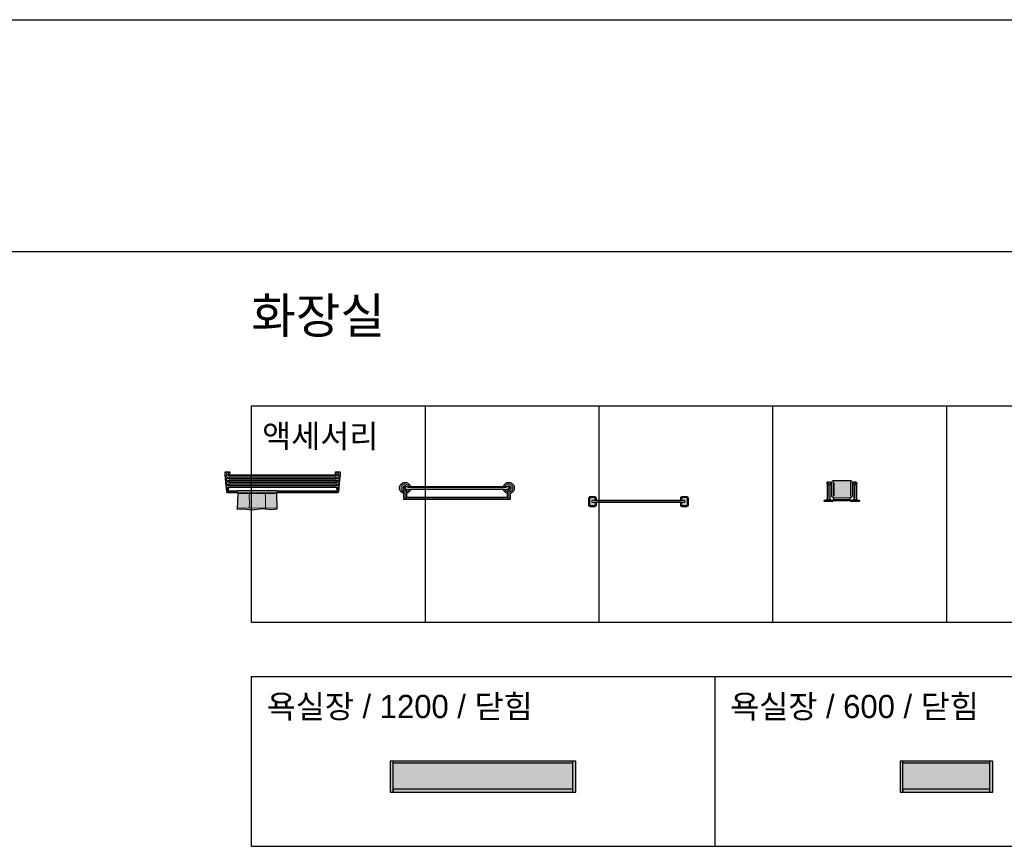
# Model space of a CAD drawing. Header units: millimetres. Extents: x 488786 to 747986, y 25193 to 95000.
# Tile 23 of 127: x 542001 to 548375, y 89650 to 95000. Entities that reach past the tile are written whole.
import ezdxf

# ---------------------------------------------------------------- set-up
doc = ezdxf.new("R2010")
doc.units = ezdxf.units.MM
for name, color, linetype in [('10. ETC', 251, 'Continuous'), ('13. TXT2', 43, 'Continuous'), ('25. 255', 255, 'Continuous'), ('6. FUR1', 181, 'Continuous')]:
    doc.layers.add(name, color=color, linetype=linetype)
doc.layers.add('7. FUR2', color=241, linetype='Continuous', lineweight=5)
doc.styles.add('YUHIHA_TEXT', font='Pretendard-Regular.ttf')

# ---------------------------------------------------------------- blocks, each defined once
blk = doc.blocks.new('*U184')
at = {"layer": '25. 255'}
blk.add_hatch(color=256, dxfattribs=at).paths.add_polyline_path([(0, 0), (1200, 0), (1200, 200), (0, 200)])
at = {"layer": '6. FUR1'}
blk.add_lwpolyline([(0, 0), (1200, 0), (1200, 200), (0, 200)], close=True, dxfattribs=at)
at = {"layer": '6. FUR1', "color": 241, "linetype": 'Continuous', "lineweight": -3}
for points in [[(18, 0), (18, 200)], [(1182, 0), (1182, 200)], [(18, 191), (1182, 191)], [(18, 23), (1182, 23)]]:
    blk.add_lwpolyline(points, dxfattribs=at)
blk.add_lwpolyline([(18, 0), (1182, 0), (1182, 20), (18, 20)], close=True, dxfattribs=at)
blk = doc.blocks.new('*U186')
at = {"layer": '25. 255'}
blk.add_hatch(color=256, dxfattribs=at).paths.add_polyline_path([(0, 0), (600, 0), (600, 200), (0, 200)])
at = {"layer": '6. FUR1'}
blk.add_lwpolyline([(0, 0), (600, 0), (600, 200), (0, 200)], close=True, dxfattribs=at)
at = {"layer": '6. FUR1', "color": 241, "linetype": 'Continuous', "lineweight": -3}
for points in [[(18, 0), (18, 200)], [(582, 0), (582, 200)], [(18, 191), (582, 191)], [(18, 23), (582, 23)]]:
    blk.add_lwpolyline(points, dxfattribs=at)
blk.add_lwpolyline([(18, 0), (582, 0), (582, 20), (18, 20)], close=True, dxfattribs=at)
blk = doc.blocks.new('YUHIHA_Sanitary_TowelShelf_Front')
at = {"layer": '25. 255'}
h = blk.add_hatch(color=256, dxfattribs=at)
h.paths.add_polyline_path([(-647.2, 111.6), (-648.6, 112), (-649.5, 112.5), (-714.6, 112.5), (-715.8, 112.6), (-716.9, 113), (-718, 113.5), (-718.9, 114.3), (-719.7, 115.2), (-720.3, 116.3), (-720.4, 116.6), (-720.7, 116.6), (-723.8, 149.8), (-724.3, 150.8), (-724.7, 152.2), (-724.8, 153.6), (-724.7, 155), (-724.3, 156.2), (-731, 229.5), (-731, 248), (-702.3, 248), (-702.3, 229.5), (-702.4, 228.5), (-16.6, 228.5), (-16.7, 229.5), (-16.7, 248), (12, 248), (12, 229.5), (5.3, 156.2), (5.7, 155), (5.8, 153.6), (5.7, 152.2), (5.3, 150.8), (4.8, 149.8), (1.7, 116.6), (1.4, 116.6), (1.3, 116.3), (0.7, 115.2), (-0.1, 114.3), (-1, 113.5), (-2.1, 113), (-3.2, 112.6), (-4.4, 112.5), (-397.9, 112.5), (-398.8, 112), (-400.2, 111.6), (-400.2, 111.6), (-396.4, 5.9), (-396.4, 5.8), (-396.6, 5.8), (-431.2, 1.7), (-431.3, 1.7), (-431.4, 1.7), (-492.4, 7.8), (-492.9, 7.8), (-493.4, 7.8), (-554.4, -0.4), (-554.5, -0.4), (-554.6, -0.4), (-615.7, 5.8), (-616.1, 5.8), (-616.4, 5.8), (-650.9, 3.7), (-651, 3.7), (-651, 3.8), (-647.2, 111.6)])
h.paths.add_polyline_path([(-711.8, 124.8), (-650.8, 124.8), (-649.8, 125.7), (-648.6, 126.3), (-647.2, 126.7), (-645.8, 126.9), (-401.6, 126.9), (-400.2, 126.7), (-398.8, 126.3), (-397.6, 125.7), (-396.6, 124.8), (-7.2, 124.8), (-9.2, 146.4), (-709.8, 146.4)], flags=0)
at = {"layer": '6. FUR1'}
for points in [[(-647.2, 111.6), (-649.5, 112.5), (-714.6, 112.5), (-718, 113.5), (-719.7, 115.2), (-720.4, 116.6), (-720.7, 116.6), (-723.8, 149.8), (-724.7, 152.2), (-724.8, 153.6), (-724.3, 156.2), (-731, 229.5), (-731, 248), (-702.3, 248), (-702.4, 228.5), (-16.6, 228.5), (-16.7, 248), (12, 248), (12, 229.5), (5.3, 156.2), (5.8, 153.6), (5.7, 152.2), (4.8, 149.8), (1.7, 116.6), (1.4, 116.6), (0.7, 115.2), (-1, 113.5), (-4.4, 112.5), (-397.9, 112.5), (-400.2, 111.6), (-396.4, 5.8), (-431.3, 1.7), (-492.9, 7.8), (-554.5, -0.4), (-616.1, 5.8), (-651, 3.7)], [(-706.5, 183.3), (-12.5, 183.3), (-13.3, 191.5), (-705.7, 191.5)], [(-703.7, 214.1), (-704.4, 205.9), (-14.6, 205.9), (-15.3, 214.1)], [(-711.8, 124.8), (-650.8, 124.8), (-648.6, 126.3), (-645.8, 126.9), (-401.6, 126.9), (-398.8, 126.3), (-396.6, 124.8), (-7.2, 124.8), (-9.2, 146.4), (-709.8, 146.4)], [(-708.5, 160.7), (-10.5, 160.7), (-11.2, 168.9), (-707.8, 168.9)]]:
    blk.add_lwpolyline(points, close=True, dxfattribs=at)
at = {"layer": '7. FUR2'}
for points in [[(-703.7, 214.1), (-717.7, 214.1), (-720.4, 214.7), (-722.7, 216.2), (-723.6, 217.3), (-724.3, 218.5), (-724.8, 221.3), (-724.3, 224), (-723.6, 225.3), (-721.6, 227.3), (-720.4, 227.9), (-717.7, 228.5), (-702.4, 228.5)], [(-705.8, 191.5), (-717.7, 191.5), (-720.4, 192.1), (-722.7, 193.6), (-723.6, 194.7), (-724.3, 196), (-724.8, 198.7), (-724.3, 201.5), (-723.6, 202.7), (-722.7, 203.8), (-720.4, 205.3), (-717.7, 205.9), (-704.5, 205.9)], [(-716.6, 230.5), (-716.6, 228.5)], [(-716.6, 214.1), (-716.6, 205.9)], [(-716.6, 191.5), (-716.6, 183.3)], [(-712.5, 224.4), (-6.5, 224.4)], [(-712.5, 201.8), (-6.5, 201.8)], [(-16.6, 228.5), (-1.3, 228.5)], [(-1.3, 228.5), (0.1, 228.3), (2.6, 227.3), (4.6, 225.3), (5.3, 224), (5.7, 222.7), (5.7, 219.9), (4.6, 217.3), (3.7, 216.2), (2.6, 215.3), (0.1, 214.2), (-15.3, 214.1)], [(-14.5, 205.9), (-1.3, 205.9)], [(-1.3, 205.9), (1.4, 205.3), (2.6, 204.7), (4.6, 202.7), (5.3, 201.5), (5.7, 200.1), (5.7, 197.3), (4.6, 194.7), (3.7, 193.6), (2.6, 192.7), (0.1, 191.7), (-13.2, 191.5)], [(-2.4, 230.5), (-2.4, 228.5)], [(-2.4, 214.1), (-2.4, 205.9)], [(-2.4, 191.5), (-2.4, 183.3)], [(-707.8, 168.9), (-717.7, 168.9), (-720.4, 169.5), (-721.6, 170.2), (-723.6, 172.1), (-724.3, 173.4), (-724.8, 176.1), (-724.3, 178.9), (-723.6, 180.1), (-721.6, 182.1), (-720.4, 182.8), (-717.7, 183.3), (-706.5, 183.3)], [(-724.3, 156.3), (-722.7, 158.6), (-721.6, 159.5), (-719.1, 160.6), (-708.6, 160.7)], [(-709.9, 146.4), (-719.1, 146.5), (-721.6, 147.6), (-723.7, 149.7)], [(-716.6, 168.9), (-716.6, 160.7)], [(-716.6, 146.4), (-716.6, 128.9)], [(-712.5, 179.2), (-6.5, 179.2)], [(-712.5, 156.6), (-6.5, 156.6)], [(-12.5, 183.3), (-1.3, 183.3)], [(-1.3, 183.3), (1.4, 182.8), (2.6, 182.1), (4.6, 180.1), (5.7, 177.5), (5.8, 176.1), (5.7, 174.7), (4.6, 172.1), (2.6, 170.2), (0.1, 169.1), (-11.2, 168.9)], [(-10.4, 160.7), (-1.3, 160.7)], [(4.7, 149.7), (2.6, 147.6), (0.1, 146.5), (-9.1, 146.4)], [(-2.4, 168.9), (-2.4, 160.7)], [(-2.4, 146.4), (-2.4, 128.9)], [(-1.3, 160.7), (0.1, 160.6), (2.6, 159.5), (4.6, 157.6), (5.3, 156.3)], [(-720.4, 116.7), (-720.6, 119.9), (-718.9, 123), (-715.8, 124.7), (-711.8, 124.8)], [(-710.5, 119.7), (-653, 119.7)], [(-649.6, 112.6), (-651.8, 114.7), (-652.9, 117.3), (-652.9, 121.1), (-651.8, 123.7), (-650.9, 124.8)], [(-401.6, 111.5), (-647.1, 111.6)], [(-640.7, 108.4), (-404.6, 108.4)], [(-575, 106.3), (-576, 94.8), (-576.2, 83.3), (-574.8, 48.6), (-574.7, 37.1), (-575.4, 25.5), (-577.1, 14)], [(-472.4, 106.3), (-470.7, 91.6), (-470, 78.2), (-470.6, 32.6), (-470, 22.3), (-468.3, 11.9)], [(-400.3, 111.6), (-401.6, 111.5)], [(-396.5, 124.8), (-395.6, 123.7), (-394.5, 121.1), (-394.5, 117.3), (-395.6, 114.7), (-397.8, 112.6)], [(-394.4, 119.7), (-8.5, 119.7)], [(-7.2, 124.8), (-4.4, 124.8)], [(-4.4, 124.8), (-1, 123.8), (0.7, 122.1), (1.6, 119.9), (1.4, 116.7)], [(-644.8, 16), (-400.6, 14)]]:
    blk.add_lwpolyline(points, dxfattribs=at)
for points in [[(-709.5, 237.7), (-709.9, 235.2), (-711.5, 232.6), (-713.6, 231.2), (-716.6, 230.5), (-719.7, 231.2), (-721.7, 232.6), (-723.4, 235.2), (-723.8, 237.7), (-723.4, 240.2), (-721.7, 242.8), (-719.7, 244.2), (-716.6, 244.9), (-713.6, 244.2), (-711.5, 242.8), (-709.9, 240.2)], [(4.8, 237.7), (4.4, 235.2), (2.7, 232.6), (0.7, 231.2), (-2.4, 230.5), (-4.8, 231), (-7.5, 232.6), (-8.9, 234.7), (-9.6, 237.7), (-8.9, 240.8), (-7.5, 242.8), (-4.8, 244.5), (-2.4, 244.9), (0.7, 244.2), (2.7, 242.8), (4.4, 240.2)]]:
    blk.add_lwpolyline(points, close=True, dxfattribs=at)
blk = doc.blocks.new('YUHIHA_Sanitary_TowelRail_Double_Front')
at = {"layer": '25. 255'}
h = blk.add_hatch(color=256, dxfattribs=at)
h.paths.add_polyline_path([(-33.1, 14.2), (-31.9, 13.2), (-30.9, 11.9), (-30.2, 10.6), (-29.7, 9.1), (-29.6, 7.5), (-29.7, 5.9), (-30.2, 4.4), (-30.9, 3), (-31.9, 1.8), (-33.1, 0.8), (-34.5, 0.1), (-36, -0.4), (-37.6, -0.5), (-674.4, -0.5), (-676, -0.4), (-677.5, 0.1), (-678.9, 0.8), (-680.1, 1.8), (-681.1, 3), (-681.8, 4.4), (-682.3, 5.9), (-682.4, 7.5), (-682.3, 9.1), (-681.8, 10.6), (-681.1, 11.9), (-680.1, 13.2), (-678.9, 14.2), (-677.5, 14.9), (-676, 15.3), (-674.4, 15.5), (-37.6, 15.5), (-36, 15.3), (-34.5, 14.9)])
h.paths.add_polyline_path([(-698, -0.2), (-698.7, 0.1), (-699.3, 0.7), (-699.8, 1.3), (-700.2, 1.9), (-700.4, 2.7), (-700.5, 3.5), (-700.5, 39.7), (-700.8, 39.8), (-703.8, 40.7), (-706.7, 41.9), (-709.5, 43.4), (-712.1, 45), (-714.6, 47), (-716.9, 49.1), (-719.1, 51.4), (-721, 53.9), (-722.7, 56.5), (-724.1, 59.3), (-725.3, 62.2), (-726.3, 65.2), (-727, 68.3), (-727.4, 71.4), (-727.5, 74.6), (-727.4, 77.7), (-727, 80.8), (-726.3, 83.9), (-725.3, 86.9), (-724.1, 89.8), (-722.7, 92.6), (-721, 95.2), (-719.1, 97.8), (-716.9, 100.1), (-714.6, 102.2), (-712.1, 104.1), (-709.5, 105.8), (-706.7, 107.2), (-703.8, 108.5), (-700.8, 109.4), (-697.7, 110.1), (-694.6, 110.5), (-691.5, 110.6), (-688.3, 110.5), (-685.2, 110.1), (-682.1, 109.4), (-679.1, 108.5), (-676.2, 107.2), (-673.4, 105.8), (-670.8, 104.1), (-668.3, 102.2), (-666, 100.1), (-663.8, 97.8), (-661.9, 95.2), (-660.2, 92.6), (-658.8, 89.8), (-657.6, 86.9), (-656.6, 83.9), (-656.6, 83.6), (-55.4, 83.6), (-55.4, 83.9), (-54.4, 86.9), (-53.2, 89.8), (-51.8, 92.6), (-50.1, 95.2), (-48.2, 97.8), (-46, 100.1), (-43.7, 102.2), (-41.2, 104.1), (-38.6, 105.8), (-35.8, 107.2), (-32.9, 108.5), (-29.9, 109.4), (-26.8, 110.1), (-23.7, 110.5), (-20.6, 110.6), (-17.4, 110.5), (-14.3, 110.1), (-11.2, 109.4), (-8.2, 108.5), (-5.3, 107.2), (-2.5, 105.8), (0.1, 104.1), (2.6, 102.2), (4.9, 100.1), (7.1, 97.8), (9, 95.2), (10.7, 92.6), (12.1, 89.8), (13.3, 86.9), (14.3, 83.9), (14.9, 80.8), (15.4, 77.7), (15.5, 74.6), (15.4, 71.4), (14.9, 68.3), (14.3, 65.2), (13.3, 62.2), (12.1, 59.3), (10.7, 56.5), (9, 53.9), (7.1, 51.4), (4.9, 49.1), (2.6, 47), (0.1, 45), (-2.5, 43.4), (-5.3, 41.9), (-8.2, 40.7), (-11.2, 39.8), (-11.5, 39.7), (-11.5, 3.5), (-11.6, 2.7), (-11.8, 1.9), (-12.2, 1.3), (-12.7, 0.7), (-13.3, 0.1), (-14, -0.2), (-14.8, -0.5), (-15.5, -0.5), (-25.6, -0.5), (-26.3, -0.5), (-27.1, -0.2), (-27.8, 0.1), (-28.4, 0.7), (-28.9, 1.3), (-29.3, 1.9), (-29.5, 2.7), (-29.6, 3.5), (-29.6, 7.5), (-29.6, 39.7), (-29.9, 39.8), (-32.9, 40.7), (-35.8, 41.9), (-38.6, 43.4), (-41.2, 45), (-43.7, 47), (-46, 49.1), (-48.2, 51.4), (-50.1, 53.9), (-51.8, 56.5), (-53.2, 59.3), (-54.4, 62.2), (-55.4, 65.2), (-55.4, 65.6), (-656.6, 65.6), (-656.6, 65.2), (-657.6, 62.2), (-658.8, 59.3), (-660.2, 56.5), (-661.9, 53.9), (-663.8, 51.4), (-666, 49.1), (-668.3, 47), (-670.8, 45), (-673.4, 43.4), (-676.2, 41.9), (-679.1, 40.7), (-682.1, 39.8), (-682.4, 39.7), (-682.4, 7.5), (-682.4, 3.5), (-682.5, 2.7), (-682.7, 1.9), (-683.1, 1.3), (-683.6, 0.7), (-684.2, 0.1), (-684.9, -0.2), (-685.7, -0.5), (-686.4, -0.5), (-696.5, -0.5), (-697.2, -0.5)])
at = {"layer": '6. FUR1'}
for points in [[(-698, -0.2), (-699.8, 1.3), (-700.5, 3.5), (-700.5, 39.7), (-703.8, 40.7), (-709.5, 43.4), (-714.6, 47), (-719.1, 51.4), (-722.7, 56.5), (-725.3, 62.2), (-727, 68.3), (-727.5, 74.6), (-727, 80.8), (-725.3, 86.9), (-722.7, 92.6), (-719.1, 97.8), (-714.6, 102.2), (-709.5, 105.8), (-706.7, 107.2), (-700.8, 109.4), (-694.6, 110.5), (-688.3, 110.5), (-682.1, 109.4), (-676.2, 107.2), (-670.8, 104.1), (-666, 100.1), (-661.9, 95.2), (-658.8, 89.8), (-656.6, 83.6), (-55.4, 83.6), (-53.2, 89.8), (-50.1, 95.2), (-46, 100.1), (-41.2, 104.1), (-35.8, 107.2), (-29.9, 109.4), (-23.7, 110.5), (-17.4, 110.5), (-11.2, 109.4), (-5.3, 107.2), (0.1, 104.1), (4.9, 100.1), (9, 95.2), (12.1, 89.8), (14.3, 83.9), (15.4, 77.7), (15.4, 71.4), (14.3, 65.2), (12.1, 59.3), (9, 53.9), (4.9, 49.1), (0.1, 45), (-5.3, 41.9), (-11.5, 39.7), (-11.5, 3.5), (-12.2, 1.3), (-13.3, 0.1), (-14.8, -0.5), (-26.3, -0.5), (-27.8, 0.1), (-28.9, 1.3), (-29.6, 3.5), (-29.6, 7.5), (-29.6, 39.7), (-32.9, 40.7), (-38.6, 43.4), (-41.2, 45), (-46, 49.1), (-48.2, 51.4), (-51.8, 56.5), (-54.4, 62.2), (-55.4, 65.6), (-656.6, 65.6), (-657.6, 62.2), (-660.2, 56.5), (-661.9, 53.9), (-666, 49.1), (-670.8, 45), (-673.4, 43.4), (-679.1, 40.7), (-682.4, 39.7), (-682.4, 7.5), (-682.4, 3.5), (-683.1, 1.3), (-684.2, 0.1), (-685.7, -0.5), (-696.5, -0.5)], [(-33.1, 14.2), (-31.9, 13.2), (-30.2, 10.6), (-29.6, 7.5), (-30.2, 4.4), (-31.9, 1.8), (-33.1, 0.8), (-36, -0.4), (-37.6, -0.5), (-674.4, -0.5), (-677.5, 0.1), (-680.1, 1.8), (-681.8, 4.4), (-682.4, 7.5), (-681.8, 10.6), (-680.1, 13.2), (-677.5, 14.9), (-674.4, 15.5), (-37.6, 15.5), (-36, 15.3)]]:
    blk.add_lwpolyline(points, close=True, dxfattribs=at)
at = {"layer": '7. FUR2'}
for points in [[(-700.5, 50.2), (-706.4, 53.2), (-711.4, 57.8), (-715, 63.6), (-717.1, 70.1), (-717.4, 76.8), (-715.9, 83.5), (-712.8, 89.5), (-709.9, 93), (-704.5, 97.1), (-698.2, 99.7), (-693.7, 100.5), (-686.9, 100.2), (-680.5, 98.2), (-674.7, 94.5), (-670.1, 89.5), (-667, 83.6)], [(-679.5, 65.6), (-682.8, 62.3), (-687.6, 60.1), (-691.5, 59.6), (-696.6, 60.5), (-700.1, 62.3), (-703.8, 66), (-705.6, 69.4), (-706.5, 74.6), (-705.6, 79.7), (-703.8, 83.2), (-700.1, 86.9), (-696.6, 88.7), (-691.5, 89.6), (-687.6, 89.1), (-682.8, 86.9), (-679.5, 83.6)], [(-687.9, 67.4), (-691.5, 66.6), (-693.5, 66.8), (-695.5, 67.6), (-697.1, 68.9), (-698.4, 70.6), (-699.2, 72.5), (-699.5, 74.6), (-699.2, 76.7), (-698.4, 78.6), (-697.1, 80.2), (-695.5, 81.5), (-693.5, 82.3), (-691.5, 82.6), (-687.9, 81.7)], [(-656.6, 65.6), (-684.2, 65.7), (-687.5, 67.1), (-689.9, 69.6), (-690.8, 71.1), (-691.5, 74.6), (-690.8, 78), (-689.9, 79.6), (-687.5, 82.1), (-684.2, 83.4), (-656.6, 83.6)], [(-667, 65.6), (-670.1, 59.6), (-673, 56.2), (-676.5, 53.2), (-682.4, 50.2)], [(-676.4, 78.6), (-35.6, 78.6)], [(-29.6, 83.6), (-26.1, 82.9), (-23.2, 81), (-22.1, 79.6), (-20.7, 76.3), (-20.7, 72.8), (-21.2, 71.1), (-22.1, 69.6), (-24.6, 67.1), (-26.1, 66.2), (-29.6, 65.6), (-55.4, 65.6)], [(-55.4, 83.6), (-29.6, 83.6)], [(-45, 83.6), (-43.1, 87.6), (-40.5, 91.3), (-37.3, 94.5), (-33.6, 97.1), (-29.4, 99), (-25.1, 100.2), (-20.6, 100.6), (-16, 100.2), (-11.6, 99), (-7.5, 97.1), (-3.8, 94.5), (-0.6, 91.3), (2, 87.6), (3.9, 83.5), (5.1, 79.1), (5.5, 74.6)], [(-29.6, 50.2), (-35.5, 53.2), (-39, 56.2), (-41.9, 59.6), (-45, 65.6)], [(-32.5, 83.6), (-29.2, 86.9), (-24.4, 89.1), (-20.6, 89.6), (-15.4, 88.7), (-10.9, 86.1), (-8.2, 83.2), (-6, 78.5), (-5.5, 74.6)], [(-5.5, 74.6), (-6, 70.7), (-8.2, 66), (-11.9, 62.3), (-15.4, 60.5), (-20.6, 59.6), (-24.4, 60.1), (-29.2, 62.3), (-32.5, 65.6)], [(-24.1, 81.7), (-20.6, 82.6), (-18.5, 82.3), (-16.5, 81.5), (-14.9, 80.2), (-13.6, 78.6), (-12.8, 76.7), (-12.5, 74.6)], [(-12.5, 74.6), (-12.8, 72.5), (-13.6, 70.6), (-14.9, 68.9), (-16.5, 67.6), (-18.5, 66.8), (-20.6, 66.6), (-24.1, 67.4)], [(5.5, 74.6), (4.6, 67.8), (3, 63.6), (0.8, 59.6), (-3.8, 54.6), (-7.5, 52), (-11.5, 50.2)], [(-700.5, 39.7), (-700.5, 62.6)], [(-691.5, 5.5), (-691.5, 59.6)], [(-682.4, 62.6), (-682.4, 39.7)], [(-671.4, 10.5), (-40.6, 10.5)], [(-29.6, 39.7), (-29.6, 62.6)], [(-20.6, 5.5), (-20.6, 59.6)], [(-11.5, 62.6), (-11.5, 39.7)]]:
    blk.add_lwpolyline(points, dxfattribs=at)
blk = doc.blocks.new('YUHIHA_Sanitary_TowelBar_Front')
at = {"layer": '25. 255'}
blk.add_hatch(color=256, dxfattribs=at).paths.add_polyline_path([(-617.5, -68), (-619.4, -67.8), (-621.3, -67.2), (-623, -66.3), (-624.6, -65), (-625.8, -63.5), (-626.7, -61.8), (-627.3, -59.9), (-627.5, -57.9), (-627.5, -11.7), (-627.3, -9.7), (-626.7, -7.8), (-625.8, -6.1), (-624.6, -4.6), (-623, -3.3), (-621.3, -2.4), (-619.4, -1.8), (-617.5, -1.6), (-589.3, -1.6), (-587.4, -1.8), (-585.5, -2.4), (-583.7, -3.3), (-582.2, -4.6), (-581, -6.1), (-580, -7.8), (-579.5, -9.7), (-579.3, -11.7), (-579.3, -25.8), (-32.7, -25.8), (-32.7, -11.7), (-32.5, -9.7), (-32, -7.8), (-31, -6.1), (-29.8, -4.6), (-28.3, -3.3), (-26.5, -2.4), (-24.6, -1.8), (-22.7, -1.6), (5.5, -1.6), (7.4, -1.8), (9.3, -2.4), (11, -3.3), (12.6, -4.6), (13.8, -6.1), (14.7, -7.8), (15.3, -9.7), (15.5, -11.7), (15.5, -57.9), (15.3, -59.9), (14.7, -61.8), (13.8, -63.5), (12.6, -65), (11, -66.3), (9.3, -67.2), (7.4, -67.8), (5.5, -68), (-22.7, -68), (-24.6, -67.8), (-26.5, -67.2), (-28.3, -66.3), (-29.8, -65), (-31, -63.5), (-32, -61.8), (-32.5, -59.9), (-32.7, -57.9), (-32.7, -41.8), (-579.3, -41.8), (-579.3, -57.9), (-579.5, -59.9), (-580, -61.8), (-581, -63.5), (-582.2, -65), (-583.7, -66.3), (-585.5, -67.2), (-587.4, -67.8), (-589.3, -68)])
at = {"layer": '6. FUR1'}
blk.add_lwpolyline([(-617.5, -68), (-621.3, -67.2), (-624.6, -65), (-626.7, -61.8), (-627.5, -57.9), (-627.3, -9.7), (-625.8, -6.1), (-623, -3.3), (-621.3, -2.4), (-617.5, -1.6), (-589.3, -1.6), (-587.4, -1.8), (-583.7, -3.3), (-581, -6.1), (-579.5, -9.7), (-579.3, -25.8), (-32.7, -25.8), (-32.7, -11.7), (-32, -7.8), (-31, -6.1), (-28.3, -3.3), (-24.6, -1.8), (7.4, -1.8), (11, -3.3), (13.8, -6.1), (15.3, -9.7), (15.5, -11.7), (15.3, -59.9), (13.8, -63.5), (12.6, -65), (9.3, -67.2), (5.5, -68), (-22.7, -68), (-26.5, -67.2), (-28.3, -66.3), (-31, -63.5), (-32.5, -59.9), (-32.7, -41.8), (-579.3, -41.8), (-579.5, -59.9), (-581, -63.5), (-583.7, -66.3), (-587.4, -67.8), (-589.3, -68)], close=True, dxfattribs=at)
at = {"layer": '7. FUR2'}
for points in [[(-593.3, -60.9), (-614.8, -60.8), (-617.3, -59.7), (-619.3, -57.8), (-619.9, -56.6), (-620.5, -53.9), (-620.5, -15.7), (-619.9, -13), (-618.4, -10.7), (-616.1, -9.2), (-614.8, -8.8), (-593.3, -8.7), (-590.6, -9.2), (-589.4, -9.9), (-587.5, -11.8), (-586.4, -14.3), (-586.3, -25.8)], [(-579.3, -41.8), (-600.9, -41.7), (-603.8, -40.5), (-605, -39.5), (-606.8, -36.9), (-607.4, -33.8), (-606.8, -30.7), (-605, -28.1), (-603.8, -27.1), (-600.9, -25.9), (-579.3, -25.8)], [(-595.4, -30.8), (-16.6, -30.8)], [(-586.3, -41.8), (-586.3, -53.9), (-586.8, -56.6), (-588.4, -58.9), (-589.4, -59.7), (-592, -60.8), (-593.3, -60.9)], [(-12.6, -25.8), (-11.1, -25.9), (-8.2, -27.1), (-7, -28.1), (-5.2, -30.7), (-4.6, -33.8), (-5.2, -36.9), (-7, -39.5), (-8.2, -40.5), (-11.1, -41.7), (-12.6, -41.8), (-32.7, -41.8)], [(-32.7, -25.8), (-12.6, -25.8)], [(-25.7, -25.8), (-25.6, -14.3), (-24.5, -11.8), (-23.6, -10.7), (-21.4, -9.2), (-18.7, -8.7), (1.4, -8.7), (4.1, -9.2), (6.4, -10.7), (7.3, -11.8), (7.9, -13), (8.5, -15.7), (8.3, -55.3), (7.9, -56.6), (6.4, -58.9), (4.1, -60.4), (1.4, -60.9)], [(1.4, -60.9), (-18.7, -60.9), (-20, -60.8), (-22.6, -59.7), (-24.5, -57.8), (-25.6, -55.3), (-25.7, -41.8)]]:
    blk.add_lwpolyline(points, dxfattribs=at)
blk = doc.blocks.new('YUHIHA_Sanitary_ToiletPaperHolder_Front')
at = {"layer": '25. 255'}
blk.add_hatch(color=256, dxfattribs=at).paths.add_polyline_path([(-226.9, 5), (-227.4, 5.3), (-227.8, 5.7), (-228.1, 6.1), (-228.4, 6.6), (-228.6, 7.1), (-228.6, 7.6), (-228.6, 10.4), (-228.6, 11), (-228.4, 11.5), (-228.1, 12), (-227.8, 12.4), (-227.4, 12.8), (-226.9, 13), (-226.3, 13.2), (-225.8, 13.2), (-211.6, 13.2), (-211.7, 13.4), (-211.8, 13.8), (-211.8, 14.2), (-211.8, 17.9), (-211.8, 18.3), (-211.7, 18.6), (-211.5, 18.9), (-211.3, 19.2), (-211, 19.4), (-210.7, 19.6), (-210.3, 19.7), (-209.9, 19.8), (-207.6, 19.8), (-207.8, 20.2), (-208, 20.9), (-208.1, 21.6), (-208.1, 115.4), (-208.5, 115.8), (-209, 116.5), (-209.5, 117.3), (-209.9, 118.1), (-210.2, 118.9), (-210.5, 119.8), (-210.7, 120.6), (-210.8, 121.5), (-210.9, 122.4), (-210.8, 123.3), (-210.7, 124.2), (-210.5, 125.1), (-210.2, 125.9), (-209.9, 126.7), (-209.5, 127.5), (-209, 128.3), (-208.5, 129), (-207.9, 129.7), (-207.2, 130.3), (-206.5, 130.8), (-205.7, 131.3), (-204.9, 131.7), (-204.1, 132.1), (-203.3, 132.3), (-202.4, 132.5), (-201.5, 132.6), (-200.6, 132.7), (-199.7, 132.6), (-198.8, 132.5), (-197.9, 132.3), (-197.1, 132.1), (-196.3, 131.7), (-195.5, 131.3), (-194.7, 130.8), (-194, 130.3), (-193.3, 129.7), (-192.8, 129), (-192.7, 128.9), (-179.8, 128.9), (-179.8, 129.1), (-178.9, 131.8), (-177.6, 134.4), (-175.7, 136.7), (-173.4, 138.6), (-170.9, 139.9), (-168.1, 140.8), (-165.2, 141.1), (-62.5, 141.1), (-59.6, 140.8), (-56.8, 139.9), (-54.2, 138.6), (-52, 136.7), (-50.1, 134.4), (-48.7, 131.8), (-47.9, 129.1), (-47.9, 128.9), (-35.9, 128.9), (-35.9, 129), (-35.2, 129.7), (-34.6, 130.3), (-33.9, 130.8), (-33.1, 131.3), (-32.3, 131.7), (-31.5, 132.1), (-30.6, 132.3), (-29.8, 132.5), (-28.9, 132.6), (-28, 132.7), (-27.1, 132.6), (-26.2, 132.5), (-25.3, 132.3), (-24.5, 132.1), (-23.6, 131.7), (-22.9, 131.3), (-22.1, 130.8), (-21.4, 130.3), (-20.7, 129.7), (-20.1, 129), (-19.6, 128.3), (-19.1, 127.5), (-18.7, 126.7), (-18.4, 125.9), (-18.1, 125.1), (-17.9, 124.2), (-17.8, 123.3), (-17.7, 122.4), (-17.8, 121.5), (-17.9, 120.6), (-18.1, 119.8), (-18.4, 118.9), (-18.7, 118.1), (-19.1, 117.3), (-19.6, 116.5), (-20.1, 115.8), (-20.5, 115.4), (-20.5, 21.6), (-20.6, 20.9), (-20.8, 20.2), (-21.1, 19.8), (-18.7, 19.8), (-18.3, 19.7), (-17.9, 19.6), (-17.6, 19.4), (-17.3, 19.2), (-17.1, 18.9), (-16.9, 18.6), (-16.8, 18.3), (-16.8, 17.9), (-16.8, 14.2), (-16.8, 13.8), (-16.9, 13.4), (-17.1, 13.2), (-2.8, 13.2), (-2.2, 13.2), (-1.7, 13), (-1.2, 12.8), (-0.8, 12.4), (-0.5, 12), (-0.2, 11.5), (-0.1, 11), (0, 10.4), (0, 7.6), (-0.1, 7.1), (-0.2, 6.6), (-0.5, 6.1), (-0.8, 5.7), (-1.2, 5.3), (-1.7, 5), (-2.2, 4.9), (-2.8, 4.8), (-53.2, 4.8), (-53.7, 4.9), (-54.3, 5), (-54.7, 5.3), (-55.2, 5.7), (-55.5, 6.1), (-55.8, 6.6), (-55.9, 7.1), (-56, 7.6), (-56, 10.4), (-55.9, 11), (-55.8, 11.5), (-55.5, 12), (-55.2, 12.4), (-54.7, 12.8), (-54.3, 13), (-53.7, 13.2), (-53.2, 13.2), (-38.9, 13.2), (-39, 13.4), (-39.1, 13.8), (-39.2, 14.2), (-39.2, 17.9), (-39.1, 18.3), (-39, 18.6), (-38.9, 18.9), (-38.6, 19.2), (-38.4, 19.4), (-38, 19.6), (-37.7, 19.7), (-37.3, 19.8), (-34.9, 19.8), (-35.2, 20.2), (-35.4, 20.9), (-35.5, 21.6), (-35.5, 115.4), (-35.9, 115.8), (-35.9, 115.9), (-47.6, 115.9), (-47.6, 42.2), (-47.9, 39.2), (-48.7, 36.5), (-50.1, 33.9), (-52, 31.6), (-54.2, 29.8), (-56.8, 28.4), (-59.6, 27.5), (-62.4, 27.2), (-61.6, 8.6), (-166.1, 8.6), (-165.2, 27.2), (-168.1, 27.5), (-170.9, 28.4), (-173.4, 29.8), (-175.7, 31.6), (-177.6, 33.9), (-178.9, 36.5), (-179.8, 39.2), (-180.1, 42.2), (-180.1, 115.9), (-192.7, 115.9), (-192.8, 115.8), (-193.1, 115.4), (-193.1, 21.6), (-193.2, 20.9), (-193.4, 20.2), (-193.7, 19.8), (-191.3, 19.8), (-190.9, 19.7), (-190.6, 19.6), (-190.2, 19.4), (-190, 19.2), (-189.7, 18.9), (-189.6, 18.6), (-189.4, 18.3), (-189.4, 17.9), (-189.4, 14.2), (-189.4, 13.8), (-189.6, 13.4), (-189.7, 13.2), (-175.4, 13.2), (-174.9, 13.2), (-174.3, 13), (-173.9, 12.8), (-173.4, 12.4), (-173.1, 12), (-172.8, 11.5), (-172.7, 11), (-172.6, 10.4), (-172.6, 7.6), (-172.7, 7.1), (-172.8, 6.6), (-173.1, 6.1), (-173.4, 5.7), (-173.9, 5.3), (-174.3, 5), (-174.9, 4.9), (-175.4, 4.8), (-225.8, 4.8), (-226.3, 4.9)])
at = {"layer": '6. FUR1'}
blk.add_lwpolyline([(-226.9, 5), (-228.1, 6.1), (-228.6, 7.6), (-228.6, 11), (-227.4, 12.8), (-225.8, 13.2), (-211.6, 13.2), (-211.8, 17.9), (-211.5, 18.9), (-210.3, 19.7), (-207.6, 19.8), (-208.1, 21.6), (-208.1, 115.4), (-210.2, 118.9), (-210.9, 122.4), (-210.5, 125.1), (-209.5, 127.5), (-207.9, 129.7), (-205.7, 131.3), (-203.3, 132.3), (-199.7, 132.6), (-195.5, 131.3), (-192.7, 128.9), (-179.8, 128.9), (-178.9, 131.8), (-177.6, 134.4), (-175.7, 136.7), (-173.4, 138.6), (-170.9, 139.9), (-168.1, 140.8), (-165.2, 141.1), (-62.5, 141.1), (-59.6, 140.8), (-56.8, 139.9), (-54.2, 138.6), (-52, 136.7), (-50.1, 134.4), (-48.7, 131.8), (-47.9, 128.9), (-35.9, 128.9), (-32.3, 131.7), (-29.8, 132.5), (-27.1, 132.6), (-24.5, 132.1), (-22.1, 130.8), (-19.1, 127.5), (-18.1, 125.1), (-17.7, 122.4), (-18.4, 118.9), (-20.5, 115.4), (-20.5, 21.6), (-21.1, 19.8), (-18.3, 19.7), (-17.1, 18.9), (-16.8, 17.9), (-17.1, 13.2), (-2.8, 13.2), (-1.2, 12.8), (-0.5, 12), (0, 10.4), (-0.1, 7.1), (-1.2, 5.3), (-2.8, 4.8), (-53.2, 4.8), (-54.7, 5.3), (-55.8, 6.6), (-55.9, 11), (-54.7, 12.8), (-53.2, 13.2), (-38.9, 13.2), (-39.2, 17.9), (-38.9, 18.9), (-37.7, 19.7), (-34.9, 19.8), (-35.5, 21.6), (-35.5, 115.4), (-35.9, 115.9), (-47.6, 115.9), (-47.6, 42.2), (-47.9, 39.2), (-48.7, 36.5), (-50.1, 33.9), (-52, 31.6), (-54.2, 29.8), (-56.8, 28.4), (-59.6, 27.5), (-62.4, 27.2), (-61.6, 8.6), (-166.1, 8.6), (-165.2, 27.2), (-168.1, 27.5), (-170.9, 28.4), (-173.4, 29.8), (-175.7, 31.6), (-177.6, 33.9), (-178.9, 36.5), (-179.8, 39.2), (-180.1, 42.2), (-180.1, 115.9), (-192.7, 115.9), (-193.1, 115.4), (-193.1, 21.6), (-193.7, 19.8), (-190.9, 19.7), (-189.7, 18.9), (-189.4, 17.9), (-189.7, 13.2), (-175.4, 13.2), (-173.9, 12.8), (-172.7, 11), (-172.8, 6.6), (-173.9, 5.3), (-175.4, 4.8)], close=True, dxfattribs=at)
at = {"layer": '7. FUR2'}
for points in [[(-192.8, 115.9), (-199.1, 116), (-201.4, 117), (-203.8, 119.9), (-204.3, 122.4), (-203.8, 124.9), (-201.4, 127.8), (-199.1, 128.8), (-192.8, 128.9)], [(-180.1, 115.9), (-179.8, 128.9)], [(-168.9, 36.6), (-168.9, 131.7)], [(-58.8, 36.6), (-58.8, 131.7)], [(-47.9, 128.9), (-47.6, 115.9)], [(-30.8, 128.9), (-28.3, 128.4), (-25.4, 126), (-24.3, 122.4), (-24.8, 119.9), (-26.2, 117.8), (-28.3, 116.4), (-30.8, 115.9), (-35.8, 115.9)], [(-35.8, 128.9), (-30.8, 128.9)], [(-193.2, 115.3), (-196.3, 113.1), (-200.6, 112.1), (-204.9, 113.1), (-208, 115.3)], [(-202.9, 118.3), (-204.7, 120.1), (-205.3, 122.4), (-204.7, 124.7), (-202.9, 126.5)], [(-203.4, 25.4), (-203.4, 112.5)], [(-193.1, 124.3), (-180.1, 124.3)], [(-163.3, 42.2), (-163.3, 126.1)], [(-47.6, 124.3), (-35.5, 124.3)], [(-20.6, 115.3), (-23.6, 113.1), (-28, 112.1), (-32.3, 113.1), (-35.4, 115.3)], [(-30.8, 25.4), (-30.8, 112.5)], [(-25.7, 126.5), (-23.9, 124.7), (-23.3, 122.4)], [(-23.3, 122.4), (-23.9, 120.1), (-25.7, 118.3)], [(-223, 9.5), (-178.2, 9.5)], [(-191.3, 12.3), (-209.9, 12.3), (-211.5, 13.2)], [(-196.9, 17.9), (-205.1, 18), (-206.4, 18.5), (-207.5, 19.7)], [(-193.7, 19.7), (-194.8, 18.5), (-196.9, 17.9)], [(-189.7, 13.2), (-191.3, 12.3)], [(-165.2, 29.1), (-62.5, 29.1), (-62.4, 27.3)], [(-165.2, 27.3), (-165.2, 29.1)], [(-165.2, 17.9), (-62.5, 17.9)], [(-144.6, 8.6), (-144.6, 12.3)], [(-124.1, 8.6), (-124.1, 12.3)], [(-103.6, 8.6), (-103.6, 12.3)], [(-83, 8.6), (-83, 12.3)], [(-50.4, 9.5), (-5.6, 9.5)], [(-18.7, 12.3), (-37.3, 12.3), (-38.9, 13.2)], [(-24.3, 17.9), (-32.5, 18), (-33.8, 18.5), (-34.9, 19.7)], [(-21.1, 19.7), (-22.2, 18.5), (-24.3, 17.9)], [(-17.1, 13.2), (-18.7, 12.3)]]:
    blk.add_lwpolyline(points, dxfattribs=at)

msp = doc.modelspace()

# ---------------------------------------------------------------- linework, layer by layer
at = {"layer": '10. ETC'}
for p, q in [((532200, 95000), (585400, 95000)), ((532200, 93500), (585400, 93500)), ((543500, 92500), (552500, 92500)), ((543500, 92500), (543500, 91100)), ((544625, 92500), (544625, 91100)), ((545750, 92500), (545750, 91100)), ((546875, 92500), (546875, 91100)), ((548000, 92500), (548000, 91100)), ((543500, 91100), (552500, 91100)), ((543500, 90750), (552500, 90750)), ((543500, 90750), (543500, 89650)), ((546500, 90750), (546500, 89650)), ((543500, 89650), (552500, 89650))]:
    msp.add_line(p, q, dxfattribs=at)

# ---------------------------------------------------------------- block references
at = {"layer": '25. 255'}
msp.add_blockref('YUHIHA_Sanitary_ToiletPaperHolder_Front', (547437.5, 91877.1), dxfattribs=at)
at = {"layer": '6. FUR1', "color": 241, "linetype": 'Continuous', "lineweight": -3}
for name, p in [('YUHIHA_Sanitary_TowelShelf_Front', (544062.5, 91825.5)), ('YUHIHA_Sanitary_TowelRail_Double_Front', (545187.5, 91894.2)), ('YUHIHA_Sanitary_TowelBar_Front', (546312.5, 91916))]:
    msp.add_blockref(name, p, dxfattribs=at)
at = {"layer": '6. FUR1'}
for name, p in [('*U184', (544400, 90000)), ('*U186', (547700, 90000))]:
    msp.add_blockref(name, p, dxfattribs=at)

# ---------------------------------------------------------------- texts
at = {"layer": '13. TXT2', "color": 7, "attachment_point": 1, "style": 'YUHIHA_TEXT'}
for s, insert, char_height, width in [('화장실', (543500, 93200), 230, 9000), ('액세서리', (543570, 92380), 150, 985), ('욕실장 / 1200 / 닫힘', (543600, 90630), 150, 2800), ('욕실장 / 600 / 닫힘', (546600, 90630), 150, 2800)]:
    msp.add_mtext(s, dxfattribs=dict(at, insert=insert, char_height=char_height, width=width))

doc.saveas('drawing.dxf')
